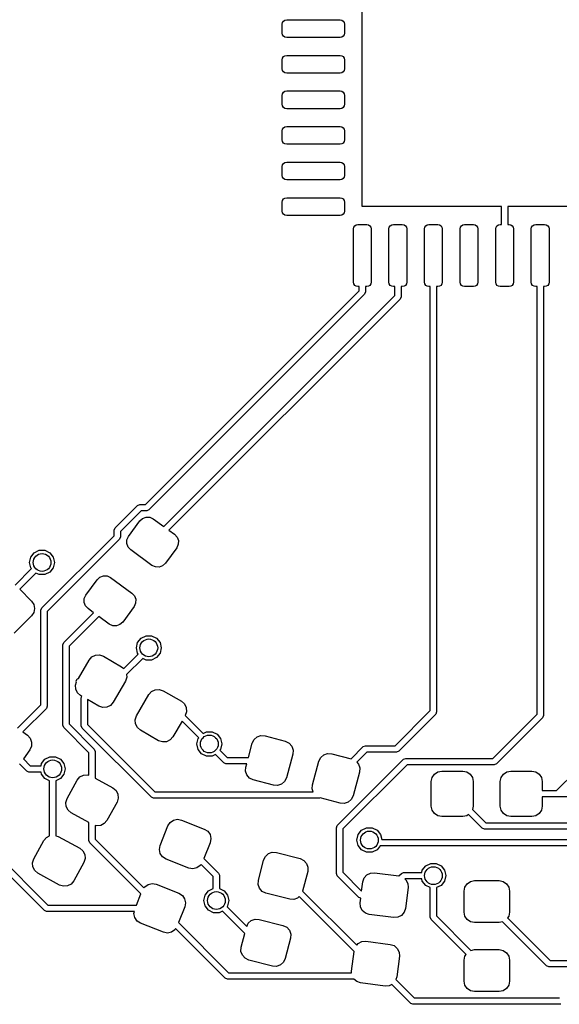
# Model space of a CAD drawing. Extents: x -0.51 to 0.51, y -0.51 to 0.51.
# Tile 2 of 7: x -0.26 to 0.04, y -0.51 to 0.03. Entities that reach past the tile are written whole.
import ezdxf

# ---------------------------------------------------------------- set-up
doc = ezdxf.new("R2010")
doc.units = 0
doc.header["$MEASUREMENT"] = 0
doc.layers.add('BLACK', color=7, linetype='CONTINUOUS')

msp = doc.modelspace()

# ---------------------------------------------------------------- linework, layer by layer
at = {"layer": 'BLACK', "linetype": 'CONTINUOUS'}
for p, q in [((-0.0689, -0.0689), (-0.0689, 0.0689)), ((-0.11319, 0.03199), (-0.113, 0.03293)), ((-0.113, 0.03293), (-0.11247, 0.03373)), ((-0.11247, 0.03373), (-0.11167, 0.03426)), ((-0.11167, 0.03426), (-0.11073, 0.03445)), ((-0.11073, 0.03445), (-0.0812, 0.03445)), ((-0.0812, 0.03445), (-0.08026, 0.03426)), ((-0.08026, 0.03426), (-0.07946, 0.03373)), ((-0.07946, 0.03373), (-0.07893, 0.03293)), ((-0.07893, 0.03293), (-0.07874, 0.03199)), ((-0.11319, 0.02707), (-0.11319, 0.03199)), ((-0.07874, 0.03199), (-0.07874, 0.02707)), ((-0.113, 0.02613), (-0.11319, 0.02707)), ((-0.11247, 0.02533), (-0.113, 0.02613)), ((-0.11167, 0.02479), (-0.11247, 0.02533)), ((-0.11073, 0.02461), (-0.11167, 0.02479)), ((-0.0812, 0.02461), (-0.11073, 0.02461)), ((-0.08026, 0.02479), (-0.0812, 0.02461)), ((-0.07946, 0.02533), (-0.08026, 0.02479)), ((-0.07893, 0.02613), (-0.07946, 0.02533)), ((-0.07874, 0.02707), (-0.07893, 0.02613)), ((-0.11319, 0.0123), (-0.113, 0.01324)), ((-0.11319, 0.00738), (-0.11319, 0.0123)), ((-0.113, 0.01324), (-0.11247, 0.01404)), ((-0.11247, 0.01404), (-0.11167, 0.01458)), ((-0.11167, 0.01458), (-0.11073, 0.01476)), ((-0.11073, 0.01476), (-0.0812, 0.01476)), ((-0.0812, 0.01476), (-0.08026, 0.01458)), ((-0.08026, 0.01458), (-0.07946, 0.01404)), ((-0.07946, 0.01404), (-0.07893, 0.01324)), ((-0.07893, 0.01324), (-0.07874, 0.0123)), ((-0.07874, 0.0123), (-0.07874, 0.00738)), ((-0.113, 0.00644), (-0.11319, 0.00738)), ((-0.11247, 0.00564), (-0.113, 0.00644)), ((-0.11167, 0.00511), (-0.11247, 0.00564)), ((-0.07946, 0.00564), (-0.08026, 0.00511)), ((-0.07893, 0.00644), (-0.07946, 0.00564)), ((-0.07874, 0.00738), (-0.07893, 0.00644)), ((-0.11073, 0.00492), (-0.11167, 0.00511)), ((-0.0812, 0.00492), (-0.11073, 0.00492)), ((-0.08026, 0.00511), (-0.0812, 0.00492)), ((-0.11247, -0.00564), (-0.11167, -0.00511)), ((-0.11167, -0.00511), (-0.11073, -0.00492)), ((-0.11073, -0.00492), (-0.0812, -0.00492)), ((-0.0812, -0.00492), (-0.08026, -0.00511)), ((-0.08026, -0.00511), (-0.07946, -0.00564)), ((-0.11319, -0.00738), (-0.113, -0.00644)), ((-0.11319, -0.0123), (-0.11319, -0.00738)), ((-0.113, -0.00644), (-0.11247, -0.00564)), ((-0.07946, -0.00564), (-0.07893, -0.00644)), ((-0.07893, -0.00644), (-0.07874, -0.00738)), ((-0.07874, -0.00738), (-0.07874, -0.0123)), ((-0.113, -0.01324), (-0.11319, -0.0123)), ((-0.11247, -0.01404), (-0.113, -0.01324)), ((-0.11167, -0.01458), (-0.11247, -0.01404)), ((-0.11073, -0.01476), (-0.11167, -0.01458)), ((-0.0812, -0.01476), (-0.11073, -0.01476)), ((-0.08026, -0.01458), (-0.0812, -0.01476)), ((-0.07946, -0.01404), (-0.08026, -0.01458)), ((-0.07893, -0.01324), (-0.07946, -0.01404)), ((-0.07874, -0.0123), (-0.07893, -0.01324)), ((-0.11319, -0.02707), (-0.113, -0.02613)), ((-0.11319, -0.03199), (-0.11319, -0.02707)), ((-0.113, -0.02613), (-0.11247, -0.02533)), ((-0.11247, -0.02533), (-0.11167, -0.02479)), ((-0.11167, -0.02479), (-0.11073, -0.02461)), ((-0.11073, -0.02461), (-0.0812, -0.02461)), ((-0.0812, -0.02461), (-0.08026, -0.02479)), ((-0.08026, -0.02479), (-0.07946, -0.02533)), ((-0.07946, -0.02533), (-0.07893, -0.02613)), ((-0.07893, -0.02613), (-0.07874, -0.02707)), ((-0.07874, -0.02707), (-0.07874, -0.03199)), ((-0.113, -0.03293), (-0.11319, -0.03199)), ((-0.07874, -0.03199), (-0.07893, -0.03293)), ((-0.11247, -0.03373), (-0.113, -0.03293)), ((-0.11167, -0.03426), (-0.11247, -0.03373)), ((-0.11073, -0.03445), (-0.11167, -0.03426)), ((-0.0812, -0.03445), (-0.11073, -0.03445)), ((-0.08026, -0.03426), (-0.0812, -0.03445)), ((-0.07946, -0.03373), (-0.08026, -0.03426)), ((-0.07893, -0.03293), (-0.07946, -0.03373)), ((-0.11319, -0.04675), (-0.113, -0.04581)), ((-0.11319, -0.05167), (-0.11319, -0.04675)), ((-0.113, -0.04581), (-0.11247, -0.04501)), ((-0.11247, -0.04501), (-0.11167, -0.04448)), ((-0.11167, -0.04448), (-0.11073, -0.04429)), ((-0.11073, -0.04429), (-0.0812, -0.04429)), ((-0.0812, -0.04429), (-0.08026, -0.04448)), ((-0.08026, -0.04448), (-0.07946, -0.04501)), ((-0.07946, -0.04501), (-0.07893, -0.04581)), ((-0.07893, -0.04581), (-0.07874, -0.04675)), ((-0.07874, -0.04675), (-0.07874, -0.05167)), ((-0.113, -0.05261), (-0.11319, -0.05167)), ((-0.11247, -0.05341), (-0.113, -0.05261)), ((-0.11167, -0.05395), (-0.11247, -0.05341)), ((-0.11073, -0.05413), (-0.11167, -0.05395)), ((-0.0812, -0.05413), (-0.11073, -0.05413)), ((-0.08026, -0.05395), (-0.0812, -0.05413)), ((-0.07946, -0.05341), (-0.08026, -0.05395)), ((-0.07893, -0.05261), (-0.07946, -0.05341)), ((-0.07874, -0.05167), (-0.07893, -0.05261)), ((-0.113, -0.0655), (-0.11247, -0.0647)), ((-0.11247, -0.0647), (-0.11167, -0.06416)), ((-0.11167, -0.06416), (-0.11073, -0.06398)), ((-0.11073, -0.06398), (-0.0812, -0.06398)), ((-0.0812, -0.06398), (-0.08026, -0.06416)), ((-0.08026, -0.06416), (-0.07946, -0.0647)), ((-0.07946, -0.0647), (-0.07893, -0.0655)), ((-0.11319, -0.06644), (-0.113, -0.0655)), ((-0.11319, -0.07136), (-0.11319, -0.06644)), ((-0.07893, -0.0655), (-0.07874, -0.06644)), ((-0.07874, -0.06644), (-0.07874, -0.07136)), ((0.00809, -0.0689), (-0.0689, -0.0689)), ((0.00809, -0.07874), (0.00809, -0.0689)), ((0.0689, -0.0689), (0.01159, -0.0689)), ((0.01159, -0.0689), (0.01159, -0.07874)), ((-0.113, -0.0723), (-0.11319, -0.07136)), ((-0.11247, -0.0731), (-0.113, -0.0723)), ((-0.11167, -0.07363), (-0.11247, -0.0731)), ((-0.11073, -0.07382), (-0.11167, -0.07363)), ((-0.0812, -0.07382), (-0.11073, -0.07382)), ((-0.08026, -0.07363), (-0.0812, -0.07382)), ((-0.07946, -0.0731), (-0.08026, -0.07363)), ((-0.07893, -0.0723), (-0.07946, -0.0731)), ((-0.07874, -0.07136), (-0.07893, -0.0723)), ((-0.07382, -0.0812), (-0.07363, -0.08026)), ((-0.07382, -0.11073), (-0.07382, -0.0812)), ((-0.07363, -0.08026), (-0.0731, -0.07946)), ((-0.0731, -0.07946), (-0.0723, -0.07893)), ((-0.0723, -0.07893), (-0.07136, -0.07874)), ((-0.07136, -0.07874), (-0.06644, -0.07874)), ((-0.06644, -0.07874), (-0.0655, -0.07893)), ((-0.0655, -0.07893), (-0.0647, -0.07946)), ((-0.0647, -0.07946), (-0.06416, -0.08026)), ((-0.06416, -0.08026), (-0.06398, -0.0812)), ((-0.06398, -0.0812), (-0.06398, -0.11073)), ((-0.05413, -0.0812), (-0.05395, -0.08026)), ((-0.05413, -0.11073), (-0.05413, -0.0812)), ((-0.05395, -0.08026), (-0.05341, -0.07946)), ((-0.05341, -0.07946), (-0.05261, -0.07893)), ((-0.05261, -0.07893), (-0.05167, -0.07874)), ((-0.05167, -0.07874), (-0.04675, -0.07874)), ((-0.04675, -0.07874), (-0.04581, -0.07893)), ((-0.04581, -0.07893), (-0.04501, -0.07946)), ((-0.04501, -0.07946), (-0.04448, -0.08026)), ((-0.04448, -0.08026), (-0.04429, -0.0812)), ((-0.04429, -0.0812), (-0.04429, -0.11073)), ((-0.03445, -0.0812), (-0.03426, -0.08026)), ((-0.03445, -0.11073), (-0.03445, -0.0812)), ((-0.03426, -0.08026), (-0.03373, -0.07946)), ((-0.03373, -0.07946), (-0.03293, -0.07893)), ((-0.03293, -0.07893), (-0.03199, -0.07874)), ((-0.03199, -0.07874), (-0.02707, -0.07874)), ((-0.02707, -0.07874), (-0.02613, -0.07893)), ((-0.02613, -0.07893), (-0.02533, -0.07946)), ((-0.02533, -0.07946), (-0.02479, -0.08026)), ((-0.02479, -0.08026), (-0.02461, -0.0812)), ((-0.02461, -0.0812), (-0.02461, -0.11073)), ((-0.01476, -0.0812), (-0.01458, -0.08026)), ((-0.01476, -0.11073), (-0.01476, -0.0812)), ((-0.01458, -0.08026), (-0.01404, -0.07946)), ((-0.01404, -0.07946), (-0.01324, -0.07893)), ((-0.01324, -0.07893), (-0.0123, -0.07874)), ((-0.0123, -0.07874), (-0.00738, -0.07874)), ((-0.00738, -0.07874), (-0.00644, -0.07893)), ((-0.00644, -0.07893), (-0.00564, -0.07946)), ((-0.00564, -0.07946), (-0.00511, -0.08026)), ((-0.00511, -0.08026), (-0.00492, -0.0812)), ((-0.00492, -0.0812), (-0.00492, -0.11073)), ((0.00492, -0.0812), (0.00511, -0.08026)), ((0.00492, -0.11073), (0.00492, -0.0812)), ((0.00511, -0.08026), (0.00564, -0.07946)), ((0.00564, -0.07946), (0.00644, -0.07893)), ((0.00644, -0.07893), (0.00738, -0.07874)), ((0.00738, -0.07874), (0.00809, -0.07874)), ((0.01159, -0.07874), (0.0123, -0.07874)), ((0.0123, -0.07874), (0.01324, -0.07893)), ((0.01324, -0.07893), (0.01404, -0.07946)), ((0.01404, -0.07946), (0.01458, -0.08026)), ((0.01458, -0.08026), (0.01476, -0.0812)), ((0.01476, -0.0812), (0.01476, -0.11073)), ((0.02461, -0.0812), (0.02479, -0.08026)), ((0.02461, -0.11073), (0.02461, -0.0812)), ((0.02479, -0.08026), (0.02533, -0.07946)), ((0.02533, -0.07946), (0.02613, -0.07893)), ((0.02613, -0.07893), (0.02707, -0.07874)), ((0.02707, -0.07874), (0.03199, -0.07874)), ((0.03199, -0.07874), (0.03293, -0.07893)), ((0.03293, -0.07893), (0.03373, -0.07946)), ((0.03373, -0.07946), (0.03426, -0.08026)), ((0.03426, -0.08026), (0.03445, -0.0812)), ((0.03445, -0.0812), (0.03445, -0.11073)), ((-0.07363, -0.11167), (-0.07382, -0.11073)), ((-0.0731, -0.11247), (-0.07363, -0.11167)), ((-0.0723, -0.113), (-0.0731, -0.11247)), ((-0.07136, -0.11319), (-0.0723, -0.113)), ((-0.07065, -0.11319), (-0.07136, -0.11319)), ((-0.07065, -0.11542), (-0.07065, -0.11319)), ((-0.06644, -0.11319), (-0.06715, -0.11319)), ((-0.06715, -0.11319), (-0.06715, -0.11614)), ((-0.0655, -0.113), (-0.06644, -0.11319)), ((-0.0647, -0.11247), (-0.0655, -0.113)), ((-0.06416, -0.11167), (-0.0647, -0.11247)), ((-0.06398, -0.11073), (-0.06416, -0.11167)), ((-0.05395, -0.11167), (-0.05413, -0.11073)), ((-0.05341, -0.11247), (-0.05395, -0.11167)), ((-0.05261, -0.113), (-0.05341, -0.11247)), ((-0.05167, -0.11319), (-0.05261, -0.113)), ((-0.05096, -0.11319), (-0.05167, -0.11319)), ((-0.05096, -0.11808), (-0.05096, -0.11319)), ((-0.04675, -0.11319), (-0.04746, -0.11319)), ((-0.04746, -0.11319), (-0.04746, -0.1188)), ((-0.04581, -0.113), (-0.04675, -0.11319)), ((-0.04501, -0.11247), (-0.04581, -0.113)), ((-0.04448, -0.11167), (-0.04501, -0.11247)), ((-0.04429, -0.11073), (-0.04448, -0.11167)), ((-0.03426, -0.11167), (-0.03445, -0.11073)), ((-0.03373, -0.11247), (-0.03426, -0.11167)), ((-0.03293, -0.113), (-0.03373, -0.11247)), ((-0.03199, -0.11319), (-0.03293, -0.113)), ((-0.03128, -0.11319), (-0.03199, -0.11319)), ((-0.03128, -0.3477), (-0.03128, -0.11319)), ((-0.02707, -0.11319), (-0.02778, -0.11319)), ((-0.02778, -0.11319), (-0.02778, -0.34842)), ((-0.02613, -0.113), (-0.02707, -0.11319)), ((-0.02533, -0.11247), (-0.02613, -0.113)), ((-0.02479, -0.11167), (-0.02533, -0.11247)), ((-0.02461, -0.11073), (-0.02479, -0.11167)), ((-0.01458, -0.11167), (-0.01476, -0.11073)), ((-0.01404, -0.11247), (-0.01458, -0.11167)), ((-0.01324, -0.113), (-0.01404, -0.11247)), ((-0.0123, -0.11319), (-0.01324, -0.113)), ((-0.00738, -0.11319), (-0.0123, -0.11319)), ((-0.00644, -0.113), (-0.00738, -0.11319)), ((-0.00564, -0.11247), (-0.00644, -0.113)), ((-0.00511, -0.11167), (-0.00564, -0.11247)), ((-0.00492, -0.11073), (-0.00511, -0.11167)), ((0.00511, -0.11167), (0.00492, -0.11073)), ((0.00564, -0.11247), (0.00511, -0.11167)), ((0.00644, -0.113), (0.00564, -0.11247)), ((0.00738, -0.11319), (0.00644, -0.113)), ((0.0123, -0.11319), (0.00738, -0.11319)), ((0.01324, -0.113), (0.0123, -0.11319)), ((0.01404, -0.11247), (0.01324, -0.113)), ((0.01458, -0.11167), (0.01404, -0.11247)), ((0.01476, -0.11073), (0.01458, -0.11167)), ((0.02479, -0.11167), (0.02461, -0.11073)), ((0.02533, -0.11247), (0.02479, -0.11167)), ((0.02613, -0.113), (0.02533, -0.11247)), ((0.02707, -0.11319), (0.02613, -0.113)), ((0.02778, -0.11319), (0.02707, -0.11319)), ((0.02778, -0.34967), (0.02778, -0.11319)), ((0.03199, -0.11319), (0.03128, -0.11319)), ((0.03128, -0.11319), (0.03128, -0.35039)), ((0.03293, -0.113), (0.03199, -0.11319)), ((0.03373, -0.11247), (0.03293, -0.113)), ((0.03426, -0.11167), (0.03373, -0.11247)), ((0.03445, -0.11073), (0.03426, -0.11167)), ((-0.18889, -0.23366), (-0.07065, -0.11542)), ((-0.06766, -0.11738), (-0.18693, -0.23665)), ((-0.17872, -0.24584), (-0.05096, -0.11808)), ((-0.06715, -0.11614), (-0.06766, -0.11738)), ((-0.04746, -0.1188), (-0.04798, -0.12004)), ((-0.04798, -0.12004), (-0.17585, -0.24792)), ((-0.20565, -0.24657), (-0.19325, -0.23417)), ((-0.19325, -0.23417), (-0.19201, -0.23366)), ((-0.19201, -0.23366), (-0.18889, -0.23366)), ((-0.19129, -0.23716), (-0.20266, -0.24853)), ((-0.18816, -0.23716), (-0.19129, -0.23716)), ((-0.18693, -0.23665), (-0.18816, -0.23716)), ((-0.19821, -0.25139), (-0.19197, -0.24279)), ((-0.19197, -0.24279), (-0.19044, -0.24138)), ((-0.19044, -0.24138), (-0.1885, -0.24066)), ((-0.1885, -0.24066), (-0.18643, -0.24074)), ((-0.18643, -0.24074), (-0.18454, -0.24161)), ((-0.18454, -0.24161), (-0.17872, -0.24584)), ((-0.20616, -0.24781), (-0.20565, -0.24657)), ((-0.20616, -0.25093), (-0.20616, -0.24781)), ((-0.20266, -0.24853), (-0.20266, -0.25166)), ((-0.17585, -0.24792), (-0.17276, -0.25017)), ((-0.17276, -0.25017), (-0.17135, -0.25169)), ((-0.24616, -0.29093), (-0.20616, -0.25093)), ((-0.20318, -0.25289), (-0.24317, -0.29289)), ((-0.20266, -0.25166), (-0.20318, -0.25289)), ((-0.19916, -0.25534), (-0.19908, -0.25327)), ((-0.19845, -0.25729), (-0.19916, -0.25534)), ((-0.19908, -0.25327), (-0.19821, -0.25139)), ((-0.17071, -0.25571), (-0.17158, -0.2576)), ((-0.17135, -0.25169), (-0.17063, -0.25364)), ((-0.17063, -0.25364), (-0.17071, -0.25571)), ((-0.25227, -0.26276), (-0.25036, -0.26036)), ((-0.25036, -0.26036), (-0.2476, -0.25903)), ((-0.2476, -0.25903), (-0.24453, -0.25903)), ((-0.24453, -0.25903), (-0.24177, -0.26036)), ((-0.24177, -0.26036), (-0.23986, -0.26276)), ((-0.19704, -0.25881), (-0.19845, -0.25729)), ((-0.18525, -0.26737), (-0.19704, -0.25881)), ((-0.17158, -0.2576), (-0.17783, -0.2662)), ((-0.25295, -0.26575), (-0.25227, -0.26276)), ((-0.25227, -0.26874), (-0.25295, -0.26575)), ((-0.23986, -0.26276), (-0.23917, -0.26575)), ((-0.23917, -0.26575), (-0.23986, -0.26874)), ((-0.17783, -0.2662), (-0.17935, -0.2676)), ((-0.26103, -0.27824), (-0.25194, -0.26915)), ((-0.24943, -0.27158), (-0.2584, -0.28056)), ((-0.25194, -0.26915), (-0.25227, -0.26874)), ((-0.2476, -0.27247), (-0.24943, -0.27158)), ((-0.24177, -0.27114), (-0.24453, -0.27247)), ((-0.23986, -0.26874), (-0.24177, -0.27114)), ((-0.18337, -0.26824), (-0.18525, -0.26737)), ((-0.1813, -0.26832), (-0.18337, -0.26824)), ((-0.17935, -0.2676), (-0.1813, -0.26832)), ((-0.24453, -0.27247), (-0.2476, -0.27247)), ((-0.22182, -0.28387), (-0.21557, -0.27527)), ((-0.21557, -0.27527), (-0.21405, -0.27387)), ((-0.21405, -0.27387), (-0.2121, -0.27315)), ((-0.2121, -0.27315), (-0.21003, -0.27323)), ((-0.21003, -0.27323), (-0.20815, -0.2741)), ((-0.20815, -0.2741), (-0.19636, -0.28266)), ((-0.2584, -0.28056), (-0.25187, -0.28709)), ((-0.19636, -0.28266), (-0.19495, -0.28418)), ((-0.25187, -0.28709), (-0.25061, -0.28897)), ((-0.22277, -0.28783), (-0.22269, -0.28576)), ((-0.22205, -0.28977), (-0.22277, -0.28783)), ((-0.22269, -0.28576), (-0.22182, -0.28387)), ((-0.19432, -0.2882), (-0.19518, -0.29008)), ((-0.19495, -0.28418), (-0.19424, -0.28613)), ((-0.19424, -0.28613), (-0.19432, -0.2882)), ((-0.25061, -0.29342), (-0.25187, -0.2953)), ((-0.25061, -0.28897), (-0.25017, -0.29119)), ((-0.25017, -0.29119), (-0.25061, -0.29342)), ((-0.24667, -0.29217), (-0.24616, -0.29093)), ((-0.24667, -0.34449), (-0.24667, -0.29217)), ((-0.24317, -0.29289), (-0.24317, -0.34522)), ((-0.23406, -0.31006), (-0.21754, -0.29355)), ((-0.22064, -0.2913), (-0.22205, -0.28977)), ((-0.21754, -0.29355), (-0.22064, -0.2913)), ((-0.19518, -0.29008), (-0.20143, -0.29868)), ((-0.25187, -0.2953), (-0.26148, -0.3049)), ((-0.21468, -0.29563), (-0.23107, -0.31202)), ((-0.20886, -0.29986), (-0.21468, -0.29563)), ((-0.20143, -0.29868), (-0.20296, -0.30009)), ((-0.20697, -0.30073), (-0.20886, -0.29986)), ((-0.2049, -0.30081), (-0.20697, -0.30073)), ((-0.20296, -0.30009), (-0.2049, -0.30081)), ((-0.23457, -0.31129), (-0.23406, -0.31006)), ((-0.1939, -0.31299), (-0.19321, -0.31)), ((-0.19321, -0.31), (-0.1913, -0.30761)), ((-0.1913, -0.30761), (-0.18854, -0.30628)), ((-0.18854, -0.30628), (-0.18548, -0.30628)), ((-0.18548, -0.30628), (-0.18271, -0.30761)), ((-0.18271, -0.30761), (-0.1808, -0.31)), ((-0.1808, -0.31), (-0.18012, -0.31299)), ((-0.23457, -0.35582), (-0.23457, -0.31129)), ((-0.23107, -0.31202), (-0.23107, -0.3551)), ((-0.19321, -0.31598), (-0.1939, -0.31299)), ((-0.18012, -0.31299), (-0.1808, -0.31598)), ((-0.22592, -0.32988), (-0.22005, -0.31972)), ((-0.22005, -0.31972), (-0.21855, -0.31802)), ((-0.21855, -0.31802), (-0.21652, -0.31701)), ((-0.21652, -0.31701), (-0.21426, -0.31687)), ((-0.21426, -0.31687), (-0.21212, -0.31759)), ((-0.21212, -0.31759), (-0.20206, -0.3234)), ((-0.2009, -0.32441), (-0.19289, -0.31639)), ((-0.19037, -0.31883), (-0.1993, -0.32776)), ((-0.19289, -0.31639), (-0.19321, -0.31598)), ((-0.18854, -0.31971), (-0.19037, -0.31883)), ((-0.18548, -0.31971), (-0.18854, -0.31971)), ((-0.18271, -0.31838), (-0.18548, -0.31971)), ((-0.1808, -0.31598), (-0.18271, -0.31838)), ((-0.20206, -0.3234), (-0.2009, -0.32441)), ((-0.22757, -0.33363), (-0.22695, -0.33181)), ((-0.22712, -0.33141), (-0.22661, -0.33017)), ((-0.22695, -0.33181), (-0.22712, -0.33141)), ((-0.22661, -0.33017), (-0.22592, -0.32988)), ((-0.19993, -0.33133), (-0.20672, -0.3431)), ((-0.1992, -0.32919), (-0.19993, -0.33133)), ((-0.1993, -0.32776), (-0.1992, -0.32919)), ((-0.22742, -0.33589), (-0.22757, -0.33363)), ((-0.22642, -0.33792), (-0.22742, -0.33589)), ((-0.18698, -0.33881), (-0.18548, -0.33711)), ((-0.18548, -0.33711), (-0.18345, -0.33611)), ((-0.18345, -0.33611), (-0.18119, -0.33596)), ((-0.18119, -0.33596), (-0.17904, -0.33669)), ((-0.17904, -0.33669), (-0.16899, -0.34249)), ((-0.22471, -0.33942), (-0.22642, -0.33792)), ((-0.22402, -0.33981), (-0.22471, -0.33942)), ((-0.22436, -0.34063), (-0.22402, -0.33981)), ((-0.22436, -0.35613), (-0.22436, -0.34063)), ((-0.21466, -0.34522), (-0.22086, -0.34164)), ((-0.22086, -0.34164), (-0.22086, -0.35541)), ((-0.20672, -0.3431), (-0.20822, -0.3448)), ((-0.19377, -0.35058), (-0.18698, -0.33881)), ((-0.16899, -0.34249), (-0.16728, -0.34399)), ((-0.25959, -0.35741), (-0.24667, -0.34449)), ((-0.24368, -0.34645), (-0.25672, -0.35949)), ((-0.24317, -0.34522), (-0.24368, -0.34645)), ((-0.21251, -0.34595), (-0.21466, -0.34522)), ((-0.21025, -0.3458), (-0.21251, -0.34595)), ((-0.20822, -0.3448), (-0.21025, -0.3458)), ((-0.16728, -0.34399), (-0.16628, -0.34602)), ((-0.16613, -0.34828), (-0.16684, -0.35037)), ((-0.16628, -0.34602), (-0.16613, -0.34828)), ((-0.05068, -0.3671), (-0.03128, -0.3477)), ((-0.02778, -0.34842), (-0.02829, -0.34966)), ((-0.1945, -0.35272), (-0.19377, -0.35058)), ((-0.19435, -0.35498), (-0.1945, -0.35272)), ((-0.16864, -0.35352), (-0.17365, -0.36219)), ((-0.15942, -0.36274), (-0.16864, -0.35352)), ((-0.16684, -0.35037), (-0.1569, -0.3603)), ((-0.02829, -0.34966), (-0.04872, -0.37009)), ((0.00334, -0.3741), (0.02778, -0.34967)), ((0.03077, -0.35163), (0.00531, -0.37709)), ((0.03128, -0.35039), (0.03077, -0.35163)), ((-0.23406, -0.35706), (-0.23457, -0.35582)), ((-0.22015, -0.37096), (-0.23406, -0.35706)), ((-0.23107, -0.3551), (-0.21716, -0.369)), ((-0.22385, -0.35737), (-0.22436, -0.35613)), ((-0.18556, -0.39565), (-0.22385, -0.35737)), ((-0.22086, -0.35541), (-0.1836, -0.39266)), ((-0.19335, -0.35702), (-0.19435, -0.35498)), ((-0.19164, -0.35851), (-0.19335, -0.35702)), ((-0.18158, -0.36432), (-0.19164, -0.35851)), ((-0.1569, -0.3603), (-0.15508, -0.35942)), ((-0.15508, -0.35942), (-0.15201, -0.35942)), ((-0.15201, -0.35942), (-0.14925, -0.36075)), ((-0.25672, -0.35949), (-0.25415, -0.36136)), ((-0.25415, -0.36136), (-0.25261, -0.36302)), ((-0.25261, -0.36302), (-0.25183, -0.36515)), ((-0.17944, -0.36505), (-0.18158, -0.36432)), ((-0.17718, -0.3649), (-0.17944, -0.36505)), ((-0.17515, -0.36389), (-0.17718, -0.3649)), ((-0.17365, -0.36219), (-0.17515, -0.36389)), ((-0.16043, -0.36614), (-0.15975, -0.36315)), ((-0.15975, -0.36315), (-0.15942, -0.36274)), ((-0.14925, -0.36075), (-0.14734, -0.36315)), ((-0.14734, -0.36315), (-0.14665, -0.36614)), ((-0.1298, -0.36578), (-0.1288, -0.36375)), ((-0.1288, -0.36375), (-0.1271, -0.36225)), ((-0.1271, -0.36225), (-0.12495, -0.36152)), ((-0.12495, -0.36152), (-0.12269, -0.36167)), ((-0.12269, -0.36167), (-0.11147, -0.36468)), ((-0.11147, -0.36468), (-0.10944, -0.36568)), ((-0.25287, -0.36947), (-0.25641, -0.37435)), ((-0.25192, -0.36741), (-0.25287, -0.36947)), ((-0.25183, -0.36515), (-0.25192, -0.36741)), ((-0.21716, -0.369), (-0.21665, -0.37024)), ((-0.21665, -0.37024), (-0.21665, -0.38498)), ((-0.15975, -0.36913), (-0.16043, -0.36614)), ((-0.15784, -0.37153), (-0.15975, -0.36913)), ((-0.14734, -0.36913), (-0.14767, -0.36955)), ((-0.14767, -0.36955), (-0.14362, -0.37359)), ((-0.14665, -0.36614), (-0.14734, -0.36913)), ((-0.1319, -0.37359), (-0.1298, -0.36578)), ((-0.10944, -0.36568), (-0.10794, -0.36738)), ((-0.10794, -0.36738), (-0.10722, -0.36953)), ((-0.10722, -0.36953), (-0.10737, -0.37179)), ((-0.07512, -0.37442), (-0.06832, -0.36762)), ((-0.06832, -0.36762), (-0.06708, -0.3671)), ((-0.06708, -0.3671), (-0.05068, -0.3671)), ((-0.04872, -0.37009), (-0.04995, -0.3706)), ((-0.25641, -0.37435), (-0.25259, -0.37817)), ((-0.24637, -0.37693), (-0.24445, -0.37454)), ((-0.24445, -0.37454), (-0.24169, -0.3732)), ((-0.24169, -0.3732), (-0.23862, -0.3732)), ((-0.23862, -0.3732), (-0.23586, -0.37454)), ((-0.23586, -0.37454), (-0.23395, -0.37693)), ((-0.22015, -0.38338), (-0.22015, -0.37096)), ((-0.15508, -0.37286), (-0.15784, -0.37153)), ((-0.15201, -0.37286), (-0.15508, -0.37286)), ((-0.15018, -0.37198), (-0.15201, -0.37286)), ((-0.14558, -0.37658), (-0.15018, -0.37198)), ((-0.14362, -0.37359), (-0.1319, -0.37359)), ((-0.10737, -0.37179), (-0.11088, -0.38491)), ((-0.09643, -0.38878), (-0.09291, -0.37566)), ((-0.09291, -0.37566), (-0.09191, -0.37363)), ((-0.09191, -0.37363), (-0.09021, -0.37214)), ((-0.09021, -0.37214), (-0.08806, -0.37141)), ((-0.08806, -0.37141), (-0.0858, -0.37156)), ((-0.0858, -0.37156), (-0.07512, -0.37442)), ((-0.08271, -0.41121), (-0.04611, -0.37461)), ((-0.06635, -0.3706), (-0.07197, -0.37622)), ((-0.04995, -0.3706), (-0.06635, -0.3706)), ((-0.04611, -0.37461), (-0.04488, -0.3741)), ((-0.04488, -0.3741), (0.00334, -0.3741)), ((-0.25455, -0.38116), (-0.25849, -0.37722)), ((-0.25331, -0.38167), (-0.25455, -0.38116)), ((-0.25259, -0.37817), (-0.24665, -0.37817)), ((-0.24665, -0.37817), (-0.24637, -0.37693)), ((-0.23395, -0.37693), (-0.23327, -0.37992)), ((-0.23327, -0.37992), (-0.23395, -0.38291)), ((-0.14434, -0.37709), (-0.14558, -0.37658)), ((-0.13283, -0.37709), (-0.14434, -0.37709)), ((-0.13347, -0.38116), (-0.13332, -0.3789)), ((-0.13274, -0.3833), (-0.13347, -0.38116)), ((-0.13332, -0.3789), (-0.13283, -0.37709)), ((-0.04415, -0.3776), (-0.07972, -0.41318)), ((-0.07197, -0.37622), (-0.07106, -0.37727)), ((-0.07106, -0.37727), (-0.07033, -0.37941)), ((-0.07033, -0.37941), (-0.07048, -0.38167)), ((0.00407, -0.3776), (-0.04415, -0.3776)), ((-0.02712, -0.38154), (-0.0249, -0.3811)), ((-0.0249, -0.3811), (-0.01329, -0.3811)), ((-0.01329, -0.3811), (-0.01107, -0.38154)), ((0.00531, -0.37709), (0.00407, -0.3776)), ((0.01107, -0.38154), (0.01329, -0.3811)), ((0.01329, -0.3811), (0.0249, -0.3811)), ((0.0249, -0.3811), (0.02712, -0.38154)), ((-0.24665, -0.38167), (-0.25331, -0.38167)), ((-0.24637, -0.38291), (-0.24665, -0.38167)), ((-0.24445, -0.38531), (-0.24637, -0.38291)), ((-0.24191, -0.38653), (-0.24445, -0.38531)), ((-0.24191, -0.41697), (-0.24191, -0.38653)), ((-0.23586, -0.38531), (-0.23841, -0.38653)), ((-0.23841, -0.38653), (-0.23841, -0.41689)), ((-0.23395, -0.38291), (-0.23586, -0.38531)), ((-0.23224, -0.39629), (-0.22664, -0.38611)), ((-0.22664, -0.38611), (-0.22519, -0.38438)), ((-0.22519, -0.38438), (-0.22318, -0.38333)), ((-0.22318, -0.38333), (-0.22092, -0.38314)), ((-0.22092, -0.38314), (-0.22015, -0.38338)), ((-0.21665, -0.38498), (-0.20686, -0.39037)), ((-0.13124, -0.38501), (-0.13274, -0.3833)), ((-0.12921, -0.38601), (-0.13124, -0.38501)), ((-0.11799, -0.38902), (-0.12921, -0.38601)), ((-0.11088, -0.38491), (-0.11188, -0.38694)), ((-0.07048, -0.38167), (-0.07399, -0.39479)), ((-0.03071, -0.38691), (-0.03027, -0.38469)), ((-0.03027, -0.38469), (-0.02901, -0.3828)), ((-0.02901, -0.3828), (-0.02712, -0.38154)), ((-0.01107, -0.38154), (-0.00918, -0.3828)), ((-0.00918, -0.3828), (-0.00792, -0.38469)), ((-0.00792, -0.38469), (-0.00748, -0.38691)), ((0.00748, -0.38691), (0.00792, -0.38469)), ((0.00792, -0.38469), (0.00918, -0.3828)), ((0.00918, -0.3828), (0.01107, -0.38154)), ((0.02712, -0.38154), (0.02901, -0.3828)), ((0.02901, -0.3828), (0.03027, -0.38469)), ((0.03027, -0.38469), (0.03071, -0.38691)), ((0.03865, -0.39195), (0.04924, -0.38136)), ((-0.20686, -0.39037), (-0.20512, -0.39182)), ((-0.20512, -0.39182), (-0.20408, -0.39383)), ((-0.11573, -0.38916), (-0.11799, -0.38902)), ((-0.11359, -0.38844), (-0.11573, -0.38916)), ((-0.11188, -0.38694), (-0.11359, -0.38844)), ((-0.09658, -0.39104), (-0.09643, -0.38878)), ((-0.09603, -0.39266), (-0.09658, -0.39104)), ((-0.03071, -0.40049), (-0.03071, -0.38691)), ((-0.00748, -0.38691), (-0.00748, -0.40049)), ((0.00748, -0.40049), (0.00748, -0.38691)), ((0.03071, -0.38691), (0.03071, -0.39195)), ((0.03071, -0.39195), (0.03865, -0.39195)), ((-0.23292, -0.39845), (-0.23224, -0.39629)), ((-0.20388, -0.39609), (-0.20456, -0.39825)), ((-0.20408, -0.39383), (-0.20388, -0.39609)), ((-0.18433, -0.39616), (-0.18556, -0.39565)), ((-0.09264, -0.39616), (-0.18433, -0.39616)), ((-0.1836, -0.39266), (-0.09603, -0.39266)), ((-0.09212, -0.39595), (-0.09264, -0.39616)), ((-0.0811, -0.3989), (-0.09212, -0.39595)), ((-0.07499, -0.39683), (-0.0767, -0.39832)), ((-0.07399, -0.39479), (-0.07499, -0.39683)), ((0.03937, -0.39545), (0.03071, -0.39545)), ((0.03071, -0.39545), (0.03071, -0.40049)), ((0.07432, -0.39545), (0.03937, -0.39545)), ((-0.23273, -0.40071), (-0.23292, -0.39845)), ((-0.23168, -0.40272), (-0.23273, -0.40071)), ((-0.22995, -0.40418), (-0.23168, -0.40272)), ((-0.20456, -0.39825), (-0.21016, -0.40843)), ((-0.07884, -0.39905), (-0.0811, -0.3989)), ((-0.0767, -0.39832), (-0.07884, -0.39905)), ((-0.03027, -0.40271), (-0.03071, -0.40049)), ((-0.02901, -0.4046), (-0.03027, -0.40271)), ((-0.00748, -0.40049), (-0.00787, -0.40245)), ((-0.00787, -0.40245), (-0.00052, -0.4098)), ((0.00792, -0.40271), (0.00748, -0.40049)), ((0.00918, -0.4046), (0.00792, -0.40271)), ((0.03027, -0.40271), (0.02901, -0.4046)), ((0.03071, -0.40049), (0.03027, -0.40271)), ((-0.22015, -0.40956), (-0.22995, -0.40418)), ((-0.21016, -0.40843), (-0.21162, -0.41016)), ((-0.17524, -0.40957), (-0.17337, -0.40828)), ((-0.17337, -0.40828), (-0.17116, -0.4078)), ((-0.17116, -0.4078), (-0.16893, -0.40821)), ((-0.16893, -0.40821), (-0.1563, -0.41321)), ((-0.02712, -0.40586), (-0.02901, -0.4046)), ((-0.0249, -0.4063), (-0.02712, -0.40586)), ((-0.01329, -0.4063), (-0.0249, -0.4063)), ((-0.01107, -0.40586), (-0.01329, -0.4063)), ((-0.01007, -0.4052), (-0.01107, -0.40586)), ((-0.00248, -0.41279), (-0.01007, -0.4052)), ((0.01107, -0.40586), (0.00918, -0.4046)), ((0.01329, -0.4063), (0.01107, -0.40586)), ((0.0249, -0.4063), (0.01329, -0.4063)), ((0.02712, -0.40586), (0.0249, -0.4063)), ((0.02901, -0.4046), (0.02712, -0.40586)), ((-0.2448, -0.45826), (-0.29015, -0.4129)), ((-0.28602, -0.41208), (-0.24284, -0.45527)), ((-0.22015, -0.41956), (-0.22015, -0.40956)), ((-0.21588, -0.4114), (-0.21665, -0.41116)), ((-0.21665, -0.41116), (-0.21665, -0.41884)), ((-0.21363, -0.41121), (-0.21588, -0.4114)), ((-0.21162, -0.41016), (-0.21363, -0.41121)), ((-0.18074, -0.42227), (-0.17646, -0.41147)), ((-0.17646, -0.41147), (-0.17524, -0.40957)), ((-0.1563, -0.41321), (-0.1544, -0.41444)), ((-0.08322, -0.41245), (-0.08271, -0.41121)), ((-0.08322, -0.43782), (-0.08322, -0.41245)), ((-0.07972, -0.41318), (-0.07972, -0.43709)), ((-0.07117, -0.4163), (-0.06926, -0.41391)), ((-0.06926, -0.41391), (-0.06649, -0.41257)), ((-0.06649, -0.41257), (-0.06343, -0.41257)), ((-0.06343, -0.41257), (-0.06066, -0.41391)), ((-0.06066, -0.41391), (-0.05875, -0.4163)), ((-0.00125, -0.4133), (-0.00248, -0.41279)), ((0.09718, -0.4133), (-0.00125, -0.4133)), ((-0.00052, -0.4098), (0.09645, -0.4098)), ((-0.24504, -0.41958), (-0.24358, -0.41784)), ((-0.24358, -0.41784), (-0.24191, -0.41697)), ((-0.23841, -0.41689), (-0.23716, -0.41729)), ((-0.23716, -0.41729), (-0.22525, -0.42383)), ((-0.21665, -0.41884), (-0.18973, -0.44576)), ((-0.1544, -0.41444), (-0.15311, -0.4163)), ((-0.15311, -0.4163), (-0.15263, -0.41852)), ((-0.15263, -0.41852), (-0.15304, -0.42075)), ((-0.07185, -0.41929), (-0.07117, -0.4163)), ((-0.07117, -0.42228), (-0.07185, -0.41929)), ((-0.05875, -0.4163), (-0.05813, -0.41904)), ((-0.05813, -0.41904), (0.15272, -0.41904)), ((-0.25064, -0.42975), (-0.24504, -0.41958)), ((-0.22525, -0.42383), (-0.22352, -0.42529)), ((-0.21964, -0.4208), (-0.22015, -0.41956)), ((-0.19135, -0.44908), (-0.21964, -0.4208)), ((-0.18115, -0.4245), (-0.18074, -0.42227)), ((-0.18067, -0.42672), (-0.18115, -0.4245)), ((-0.15304, -0.42075), (-0.15648, -0.42945)), ((-0.06926, -0.42468), (-0.07117, -0.42228)), ((-0.06649, -0.42601), (-0.06926, -0.42468)), ((-0.06066, -0.42468), (-0.06343, -0.42601)), ((-0.05896, -0.42254), (-0.06066, -0.42468)), ((0.15375, -0.42254), (-0.05896, -0.42254)), ((-0.25132, -0.43192), (-0.25064, -0.42975)), ((-0.22352, -0.42529), (-0.22247, -0.4273)), ((-0.22228, -0.42956), (-0.22296, -0.43172)), ((-0.22247, -0.4273), (-0.22228, -0.42956)), ((-0.17938, -0.42858), (-0.18067, -0.42672)), ((-0.17748, -0.42981), (-0.17938, -0.42858)), ((-0.16485, -0.43481), (-0.17748, -0.42981)), ((-0.15648, -0.42945), (-0.14837, -0.43756)), ((-0.1235, -0.43035), (-0.12252, -0.4283)), ((-0.12252, -0.4283), (-0.12083, -0.42679)), ((-0.12083, -0.42679), (-0.11869, -0.42604)), ((-0.11869, -0.42604), (-0.11643, -0.42617)), ((-0.11643, -0.42617), (-0.10328, -0.42954)), ((-0.10328, -0.42954), (-0.10123, -0.43052)), ((-0.06343, -0.42601), (-0.06649, -0.42601)), ((-0.25112, -0.43417), (-0.25132, -0.43192)), ((-0.25008, -0.43618), (-0.25112, -0.43417)), ((-0.22296, -0.43172), (-0.22856, -0.44189)), ((-0.16262, -0.43522), (-0.16485, -0.43481)), ((-0.1604, -0.43474), (-0.16262, -0.43522)), ((-0.15854, -0.43345), (-0.1604, -0.43474)), ((-0.1581, -0.43277), (-0.15854, -0.43345)), ((-0.15136, -0.43952), (-0.1581, -0.43277)), ((-0.12639, -0.4416), (-0.1235, -0.43035)), ((-0.10123, -0.43052), (-0.09972, -0.43221)), ((-0.09972, -0.43221), (-0.09897, -0.43435)), ((-0.09897, -0.43435), (-0.0991, -0.43661)), ((-0.03574, -0.43599), (-0.03382, -0.43359)), ((-0.03382, -0.43359), (-0.03106, -0.43226)), ((-0.03106, -0.43226), (-0.02799, -0.43226)), ((-0.02799, -0.43226), (-0.02523, -0.43359)), ((-0.02523, -0.43359), (-0.02332, -0.43599)), ((-0.24835, -0.43764), (-0.25008, -0.43618)), ((-0.23644, -0.44418), (-0.24835, -0.43764)), ((-0.15136, -0.44614), (-0.15136, -0.43952)), ((-0.14837, -0.43756), (-0.14786, -0.43879)), ((-0.14786, -0.43879), (-0.14786, -0.44614)), ((-0.0991, -0.43661), (-0.10189, -0.44748)), ((-0.08271, -0.43905), (-0.08322, -0.43782)), ((-0.07076, -0.45101), (-0.08271, -0.43905)), ((-0.07972, -0.43709), (-0.06924, -0.44757)), ((-0.06859, -0.44243), (-0.06787, -0.44028)), ((-0.06787, -0.44028), (-0.06639, -0.43857)), ((-0.06639, -0.43857), (-0.06436, -0.43756)), ((-0.06436, -0.43756), (-0.0621, -0.4374)), ((-0.0621, -0.4374), (-0.04863, -0.4391)), ((-0.04863, -0.4391), (-0.04862, -0.4391)), ((-0.04862, -0.4391), (-0.04726, -0.43774)), ((-0.04726, -0.43774), (-0.04602, -0.43723)), ((-0.04602, -0.43723), (-0.03602, -0.43723)), ((-0.0453, -0.44073), (-0.04536, -0.44079)), ((-0.04536, -0.44079), (-0.04477, -0.4413)), ((-0.03602, -0.44073), (-0.0453, -0.44073)), ((-0.03602, -0.43723), (-0.03574, -0.43599)), ((-0.03574, -0.44197), (-0.03602, -0.44073)), ((-0.02332, -0.43599), (-0.02264, -0.43898)), ((-0.02264, -0.43898), (-0.02332, -0.44197)), ((-0.23428, -0.44487), (-0.23644, -0.44418)), ((-0.23203, -0.44467), (-0.23428, -0.44487)), ((-0.23001, -0.44363), (-0.23203, -0.44467)), ((-0.22856, -0.44189), (-0.23001, -0.44363)), ((-0.18973, -0.44576), (-0.18929, -0.44508)), ((-0.18929, -0.44508), (-0.18743, -0.44379)), ((-0.18743, -0.44379), (-0.18521, -0.44331)), ((-0.18521, -0.44331), (-0.18299, -0.44372)), ((-0.18299, -0.44372), (-0.17036, -0.44872)), ((-0.1539, -0.44737), (-0.15136, -0.44614)), ((-0.14786, -0.44614), (-0.14531, -0.44737)), ((-0.12651, -0.44386), (-0.12639, -0.4416)), ((-0.12576, -0.44599), (-0.12651, -0.44386)), ((-0.12425, -0.44768), (-0.12576, -0.44599)), ((-0.06924, -0.44757), (-0.06859, -0.44243)), ((-0.04359, -0.44559), (-0.04505, -0.45711)), ((-0.04477, -0.4413), (-0.04375, -0.44333)), ((-0.04375, -0.44333), (-0.04359, -0.44559)), ((-0.03382, -0.44436), (-0.03574, -0.44197)), ((-0.03128, -0.44559), (-0.03382, -0.44436)), ((-0.03128, -0.46201), (-0.03128, -0.44559)), ((-0.02523, -0.44436), (-0.02778, -0.44559)), ((-0.02778, -0.44559), (-0.02778, -0.46128)), ((-0.02332, -0.44197), (-0.02523, -0.44436)), ((-0.0126, -0.44754), (-0.01216, -0.44532)), ((-0.01216, -0.44532), (-0.0109, -0.44343)), ((-0.0109, -0.44343), (-0.00901, -0.44217)), ((-0.00901, -0.44217), (-0.00679, -0.44173)), ((-0.00679, -0.44173), (0.00679, -0.44173)), ((0.00679, -0.44173), (0.00901, -0.44217)), ((0.00901, -0.44217), (0.0109, -0.44343)), ((0.0109, -0.44343), (0.01216, -0.44532)), ((0.01216, -0.44532), (0.0126, -0.44754)), ((-0.1938, -0.45527), (-0.19135, -0.44908)), ((-0.17036, -0.44872), (-0.16845, -0.44995)), ((-0.16845, -0.44995), (-0.16717, -0.45181)), ((-0.16717, -0.45181), (-0.16669, -0.45403)), ((-0.1565, -0.45276), (-0.15581, -0.44977)), ((-0.15581, -0.44977), (-0.1539, -0.44737)), ((-0.14531, -0.44737), (-0.1434, -0.44977)), ((-0.1434, -0.44977), (-0.14272, -0.45276)), ((-0.12221, -0.44866), (-0.12425, -0.44768)), ((-0.10905, -0.45204), (-0.12221, -0.44866)), ((-0.10679, -0.45217), (-0.10905, -0.45204)), ((-0.10465, -0.45142), (-0.10679, -0.45217)), ((-0.10373, -0.45059), (-0.10465, -0.45142)), ((-0.07345, -0.48087), (-0.10373, -0.45059)), ((-0.10189, -0.44748), (-0.07198, -0.47739)), ((-0.06973, -0.45143), (-0.07076, -0.45101)), ((-0.07005, -0.45395), (-0.06973, -0.45143)), ((-0.0126, -0.45915), (-0.0126, -0.44754)), ((0.0126, -0.44754), (0.0126, -0.45915)), ((-0.24284, -0.45527), (-0.1938, -0.45527)), ((-0.16709, -0.45626), (-0.17054, -0.46495)), ((-0.16669, -0.45403), (-0.16709, -0.45626)), ((-0.15581, -0.45575), (-0.1565, -0.45276)), ((-0.1539, -0.45814), (-0.15581, -0.45575)), ((-0.1434, -0.45575), (-0.14373, -0.45616)), ((-0.14373, -0.45616), (-0.13285, -0.46703)), ((-0.14272, -0.45276), (-0.1434, -0.45575)), ((-0.06989, -0.45621), (-0.07005, -0.45395)), ((-0.06887, -0.45824), (-0.06989, -0.45621)), ((-0.04505, -0.45711), (-0.04577, -0.45926)), ((-0.24356, -0.45877), (-0.2448, -0.45826)), ((-0.19498, -0.45877), (-0.24356, -0.45877)), ((-0.1952, -0.46001), (-0.19498, -0.45877)), ((-0.19473, -0.46222), (-0.1952, -0.46001)), ((-0.19344, -0.46409), (-0.19473, -0.46222)), ((-0.15114, -0.45947), (-0.1539, -0.45814)), ((-0.14807, -0.45947), (-0.15114, -0.45947)), ((-0.14625, -0.45859), (-0.14807, -0.45947)), ((-0.13392, -0.47092), (-0.14625, -0.45859)), ((-0.06716, -0.45973), (-0.06887, -0.45824)), ((-0.06501, -0.46044), (-0.06716, -0.45973)), ((-0.05154, -0.46214), (-0.06501, -0.46044)), ((-0.04928, -0.46198), (-0.05154, -0.46214)), ((-0.04725, -0.46097), (-0.04928, -0.46198)), ((-0.04577, -0.45926), (-0.04725, -0.46097)), ((-0.03077, -0.46325), (-0.03128, -0.46201)), ((-0.02778, -0.46128), (-0.00875, -0.48031)), ((-0.01216, -0.46138), (-0.0126, -0.45915)), ((-0.0109, -0.46326), (-0.01216, -0.46138)), ((0.01216, -0.46138), (0.01149, -0.46237)), ((0.01149, -0.46237), (0.03504, -0.48591)), ((0.0126, -0.45915), (0.01216, -0.46138)), ((-0.19154, -0.46532), (-0.19344, -0.46409)), ((-0.17891, -0.47032), (-0.19154, -0.46532)), ((-0.17216, -0.46828), (-0.1726, -0.46896)), ((-0.1448, -0.49564), (-0.17216, -0.46828)), ((-0.17054, -0.46495), (-0.14283, -0.49266)), ((-0.13285, -0.46703), (-0.13202, -0.46529)), ((-0.13202, -0.46529), (-0.13033, -0.46378)), ((-0.13033, -0.46378), (-0.12819, -0.46303)), ((-0.12819, -0.46303), (-0.12593, -0.46315)), ((-0.12593, -0.46315), (-0.11277, -0.46653)), ((-0.11277, -0.46653), (-0.11073, -0.46751)), ((-0.11073, -0.46751), (-0.10922, -0.4692)), ((-0.01149, -0.48252), (-0.03077, -0.46325)), ((-0.00901, -0.46452), (-0.0109, -0.46326)), ((-0.00679, -0.46496), (-0.00901, -0.46452)), ((0.00679, -0.46496), (-0.00679, -0.46496)), ((0.00875, -0.46457), (0.00679, -0.46496)), ((0.03308, -0.4889), (0.00875, -0.46457)), ((-0.17668, -0.47072), (-0.17891, -0.47032)), ((-0.17446, -0.47025), (-0.17668, -0.47072)), ((-0.1726, -0.46896), (-0.17446, -0.47025)), ((-0.13589, -0.47858), (-0.13392, -0.47092)), ((-0.10859, -0.4736), (-0.11148, -0.48485)), ((-0.10922, -0.4692), (-0.10847, -0.47134)), ((-0.10847, -0.47134), (-0.10859, -0.4736)), ((-0.13601, -0.48085), (-0.13589, -0.47858)), ((-0.07198, -0.47739), (-0.07117, -0.47646)), ((-0.07117, -0.47646), (-0.06915, -0.47545)), ((-0.06915, -0.47545), (-0.06689, -0.47529)), ((-0.06689, -0.47529), (-0.05341, -0.47699)), ((-0.05341, -0.47699), (-0.05126, -0.4777)), ((-0.05126, -0.4777), (-0.04955, -0.47919)), ((-0.04955, -0.47919), (-0.04854, -0.48122)), ((-0.13526, -0.48298), (-0.13601, -0.48085)), ((-0.13375, -0.48467), (-0.13526, -0.48298)), ((-0.13171, -0.48565), (-0.13375, -0.48467)), ((-0.07483, -0.49184), (-0.07345, -0.48087)), ((-0.04838, -0.48348), (-0.04983, -0.495)), ((-0.04854, -0.48122), (-0.04838, -0.48348)), ((-0.0126, -0.48573), (-0.01216, -0.48351)), ((-0.01216, -0.48351), (-0.01149, -0.48252)), ((-0.00875, -0.48031), (-0.00679, -0.47992)), ((-0.00679, -0.47992), (0.00679, -0.47992)), ((0.00679, -0.47992), (0.00901, -0.48036)), ((0.00901, -0.48036), (0.0109, -0.48162)), ((0.0109, -0.48162), (0.01216, -0.48351)), ((0.01216, -0.48351), (0.0126, -0.48573)), ((-0.11855, -0.48903), (-0.13171, -0.48565)), ((-0.11629, -0.48916), (-0.11855, -0.48903)), ((-0.11415, -0.4884), (-0.11629, -0.48916)), ((-0.11246, -0.48689), (-0.11415, -0.4884)), ((-0.11148, -0.48485), (-0.11246, -0.48689)), ((-0.0126, -0.49734), (-0.0126, -0.48573)), ((0.0126, -0.48573), (0.0126, -0.49734)), ((0.03431, -0.48941), (0.03308, -0.4889)), ((0.04913, -0.48941), (0.03431, -0.48941)), ((0.03504, -0.48591), (0.04869, -0.48591)), ((-0.14283, -0.49266), (-0.07477, -0.49266)), ((-0.07477, -0.49266), (-0.07483, -0.49184)), ((-0.04983, -0.495), (-0.05032, -0.49647)), ((-0.14356, -0.49616), (-0.1448, -0.49564)), ((-0.07363, -0.49616), (-0.14356, -0.49616)), ((-0.07195, -0.49761), (-0.07363, -0.49616)), ((-0.0698, -0.49833), (-0.07195, -0.49761)), ((-0.05632, -0.50003), (-0.0698, -0.49833)), ((-0.05406, -0.49987), (-0.05632, -0.50003)), ((-0.0526, -0.49914), (-0.05406, -0.49987)), ((-0.0421, -0.50964), (-0.0526, -0.49914)), ((-0.05032, -0.49647), (-0.04014, -0.50665)), ((-0.01216, -0.49956), (-0.0126, -0.49734)), ((-0.0109, -0.50145), (-0.01216, -0.49956)), ((0.01216, -0.49956), (0.0109, -0.50145)), ((0.0126, -0.49734), (0.01216, -0.49956)), ((-0.00901, -0.50271), (-0.0109, -0.50145)), ((-0.00679, -0.50315), (-0.00901, -0.50271)), ((0.00679, -0.50315), (-0.00679, -0.50315)), ((0.00901, -0.50271), (0.00679, -0.50315)), ((0.0109, -0.50145), (0.00901, -0.50271)), ((-0.04087, -0.51015), (-0.0421, -0.50964)), ((0.04087, -0.51015), (-0.04087, -0.51015)), ((-0.04014, -0.50665), (0.04014, -0.50665))]:
    msp.add_line(p, q, dxfattribs=at)
at = {"layer": 'BLACK'}
for centre in [(-0.24606, -0.26575), (-0.18701, -0.31299), (-0.15354, -0.36614), (-0.24016, -0.37992), (-0.06496, -0.41929), (-0.02953, -0.43898), (-0.14961, -0.45276)]:
    msp.add_circle(centre, 0.00492, dxfattribs=at)

doc.saveas('drawing.dxf')
